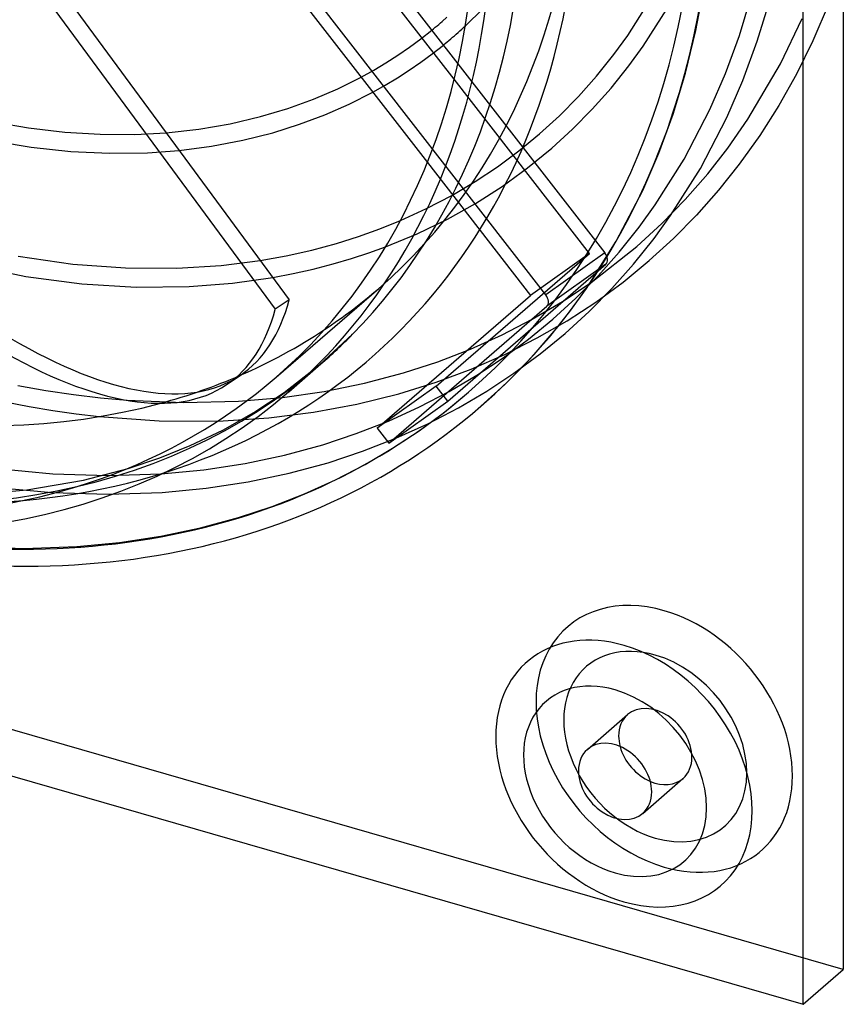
# Model space of a CAD drawing. Header units: millimetres. Extents: x -119 to 119, y -152 to 148.
# Tile 3 of 16: x 28 to 115, y -152 to -47. Entities that reach past the tile are written whole.
import ezdxf

# ---------------------------------------------------------------- set-up
doc = ezdxf.new("R2010")
doc.units = ezdxf.units.MM
doc.layers.add('HIDDEN', color=7, linetype='Continuous')
doc.layers.add('THICK', color=7, linetype='Continuous')

msp = doc.modelspace()

# ---------------------------------------------------------------- linework, layer by layer
at = {"layer": 'HIDDEN'}
for p, q in [((83.52, -76.61), (47.17, -29.77)), ((99.5, -48.49), (100.34, -43.98)), ((92.25, -49.02), (94.91, -44.81)), ((104.14, -49), (105.42, -44.75)), ((93.89, -50.16), (96.64, -45.81)), ((106.03, -49.63), (107.35, -45.28)), ((113.67, -45.53), (111.94, -49.59)), ((74.98, -48), (76.83, -46.19)), ((108.51, -52.02), (110.81, -47.22)), ((70.23, -49.37), (71.4, -48.45)), ((90.78, -51.05), (92.25, -49.02)), ((98.4, -53.04), (99.5, -48.49)), ((102.65, -53.05), (104.14, -49)), ((67.79, -51.11), (69.03, -50.26)), ((69.03, -50.26), (70.23, -49.37)), ((71.45, -50.95), (72.63, -50.03)), ((92.37, -52.26), (93.89, -50.16)), ((104.51, -53.79), (106.03, -49.63)), ((111.94, -49.59), (110.2, -53.12)), ((66.52, -51.92), (67.79, -51.11)), ((70.25, -51.84), (71.45, -50.95)), ((88.94, -53.33), (90.78, -51.05)), ((65.22, -52.7), (66.52, -51.92)), ((69.01, -52.7), (70.25, -51.84)), ((74.18, -52.03), (89.8, -72.15)), ((90.47, -54.63), (92.37, -52.26)), ((105.04, -57.92), (108.51, -52.02)), ((63.87, -53.45), (65.22, -52.7)), ((67.75, -53.52), (69.01, -52.7)), ((87.02, -55.5), (88.94, -53.33)), ((97.08, -57.39), (98.4, -53.04)), ((100.99, -56.9), (102.65, -53.05)), ((110.2, -53.12), (108.32, -56.48)), ((65.12, -55.05), (66.45, -54.3)), ((66.45, -54.3), (67.75, -53.52)), ((88.18, -72.23), (73.79, -53.68)), ((102.8, -57.75), (104.51, -53.79)), ((84.99, -57.55), (87.02, -55.5)), ((88.47, -56.87), (90.47, -54.63)), ((108.32, -56.48), (106.29, -59.67)), ((82.86, -59.49), (84.99, -57.55)), ((86.38, -59), (88.47, -56.87)), ((95.56, -61.54), (97.08, -57.39)), ((98.25, -62.17), (100.99, -56.9)), ((24.48, -58.16), (28.5, -58.85)), ((99.99, -63.17), (102.8, -57.75)), ((102.91, -60.99), (105.04, -57.92)), ((28.5, -58.85), (32.36, -59.3)), ((32.36, -59.3), (36.12, -59.53)), ((36.12, -59.53), (39.81, -59.54)), ((39.81, -59.54), (43.13, -59.36)), ((80.67, -61.3), (82.86, -59.49)), ((84.17, -61.01), (86.38, -59)), ((106.29, -59.67), (104.12, -62.71)), ((24.4, -60.18), (28.76, -60.91)), ((28.76, -60.91), (32.99, -61.36)), ((32.99, -61.36), (37.1, -61.55)), ((37.1, -61.55), (41.17, -61.49)), ((41.17, -61.49), (44.52, -61.25)), ((78.39, -62.99), (80.67, -61.3)), ((81.59, -63.11), (84.17, -61.01)), ((93.85, -65.5), (95.56, -61.54)), ((100.76, -63.74), (102.91, -60.99)), ((70.93, -62.54), (81.91, -76.69)), ((95.17, -67.05), (98.25, -62.17)), ((104.12, -62.71), (101.91, -65.49)), ((76.01, -64.57), (78.39, -62.99)), ((78.89, -65.07), (81.59, -63.11)), ((96.81, -68.19), (99.99, -63.17)), ((98.37, -66.47), (100.76, -63.74)), ((73.52, -66.04), (76.01, -64.57)), ((76.06, -66.88), (78.89, -65.07)), ((91.03, -70.92), (93.85, -65.5)), ((101.91, -65.49), (99.57, -68.13)), ((70.85, -67.44), (73.52, -66.04)), ((73.07, -68.56), (76.06, -66.88)), ((93.46, -69.41), (95.17, -67.05)), ((95.87, -69.04), (98.37, -66.47)), ((68.06, -68.72), (70.85, -67.44)), ((69.84, -70.12), (73.07, -68.56)), ((93.23, -71.46), (95.87, -69.04)), ((95.05, -70.62), (96.81, -68.19)), ((99.57, -68.13), (97.11, -70.62)), ((66.48, -71.51), (69.84, -70.12)), ((91.33, -72.06), (93.46, -69.41)), ((87.86, -75.95), (91.03, -70.92)), ((92.86, -73.36), (95.05, -70.62)), ((97.11, -70.62), (94.53, -72.97)), ((71.88, -86.35), (88.18, -72.23)), ((88.18, -72.23), (81.91, -76.69)), ((89.8, -72.15), (83.52, -76.61)), ((88.35, -75.29), (93.23, -71.46)), ((89.09, -74.58), (91.33, -72.06)), ((20.76, -73.09), (28.21, -74.66)), ((27.41, -72.49), (33.2, -73.34)), ((33.2, -73.34), (38.81, -73.76)), ((48.98, -73.5), (53.15, -72.97)), ((90.55, -75.95), (92.86, -73.36)), ((91.75, -75.26), (94.54, -72.97)), ((38.81, -73.76), (44.29, -73.79)), ((44.29, -73.79), (48.98, -73.5)), ((73.1, -87.93), (89.91, -73.37)), ((89.91, -73.37), (83.63, -77.84)), ((28.21, -74.66), (34.17, -75.45)), ((34.17, -75.45), (39.93, -75.8)), ((45.59, -75.74), (50.19, -75.38)), ((50.19, -75.38), (54.48, -74.78)), ((85.29, -77.34), (88.35, -75.29)), ((86.74, -76.96), (89.09, -74.58)), ((88.84, -77.39), (91.75, -75.26)), ((39.93, -75.8), (45.59, -75.74)), ((54.83, -85.39), (65.76, -75.93)), ((86.1, -78.38), (87.86, -75.95)), ((88.13, -78.4), (90.55, -75.95)), ((65.6, -90.81), (81.91, -76.69)), ((82.08, -79.22), (85.29, -77.34)), ((84.27, -79.21), (86.74, -76.96)), ((85.8, -79.37), (88.84, -77.39)), ((66.83, -92.39), (83.63, -77.84)), ((83.91, -81.11), (86.1, -78.38)), ((85.58, -80.73), (88.13, -78.4)), ((78.87, -80.88), (82.08, -79.22)), ((81.69, -81.34), (84.27, -79.21)), ((82.62, -81.21), (85.8, -79.37)), ((59.47, -84.07), (62.97, -80.82)), ((75.52, -82.39), (78.87, -80.88)), ((79, -83.32), (81.69, -81.34)), ((79.17, -82.96), (82.62, -81.21)), ((81.6, -83.7), (83.91, -81.11)), ((82.92, -82.91), (85.58, -80.73)), ((115.18, -148.43), (-115.18, -81.93)), ((72.03, -83.74), (75.52, -82.39)), ((68.4, -84.92), (72.03, -83.74)), ((75.58, -84.53), (79.17, -82.96)), ((76.19, -85.18), (79, -83.32)), ((79.17, -86.16), (81.6, -83.7)), ((80.14, -84.96), (82.92, -82.91)), ((55.71, -87.01), (59.47, -84.07)), ((71.85, -85.92), (75.58, -84.53)), ((64.25, -86.02), (68.4, -84.92)), ((67.89, -87.15), (71.85, -85.92)), ((73.26, -86.91), (76.19, -85.18)), ((77.25, -86.88), (80.14, -84.96)), ((55.5, -87.54), (59.96, -86.9)), ((59.96, -86.9), (64.25, -86.02)), ((71.88, -86.35), (65.6, -90.81)), ((70.09, -88.55), (73.26, -86.91)), ((73.1, -87.93), (71.88, -86.35)), ((72.74, -89.09), (75.32, -86.97)), ((74.23, -88.66), (77.25, -86.88)), ((76.63, -88.48), (79.17, -86.16)), ((39, -87.84), (44.98, -88.09)), ((44.98, -88.09), (50.83, -87.95)), ((50.83, -87.95), (55.5, -87.54)), ((52.46, -89.15), (55.71, -87.01)), ((63.43, -88.26), (67.89, -87.15)), ((66.83, -92.39), (73.1, -87.93)), ((58.83, -89.11), (63.43, -88.26)), ((66.79, -90.05), (70.09, -88.55)), ((70.97, -90.35), (74.23, -88.66)), ((36.02, -89.58), (42.41, -90.03)), ((42.41, -90.03), (48.68, -90.05)), ((48.68, -90.05), (54.05, -89.71)), ((49.16, -91.01), (52.46, -89.15)), ((54.05, -89.71), (58.83, -89.11)), ((63.36, -91.39), (66.79, -90.05)), ((70.04, -91.08), (72.74, -89.09)), ((45.69, -92.67), (49.16, -91.01)), ((65.6, -90.81), (66.83, -92.39)), ((67.23, -92.94), (70.04, -91.08)), ((67.57, -91.89), (70.97, -90.35)), ((59.8, -92.57), (63.36, -91.39)), ((64.04, -93.27), (67.57, -91.89)), ((42.47, -93.97), (45.69, -92.67)), ((55.74, -93.67), (59.8, -92.57)), ((60.38, -94.49), (64.04, -93.27)), ((64.3, -94.66), (67.23, -92.94)), ((39.1, -95.1), (42.47, -93.97)), ((51.53, -94.56), (55.74, -93.67)), ((25.03, -95.09), (31.09, -95.67)), ((34.34, -96.35), (39.1, -95.1)), ((42.6, -95.66), (47.14, -95.23)), ((47.14, -95.23), (51.53, -94.56)), ((56.21, -95.61), (60.38, -94.49)), ((61.14, -96.31), (64.3, -94.66)), ((28.31, -97.39), (34.34, -96.35)), ((31.09, -95.67), (36.95, -95.85)), ((36.95, -95.85), (42.6, -95.66)), ((51.88, -96.53), (56.21, -95.61)), ((57.84, -97.8), (61.14, -96.31)), ((21.88, -97.91), (28.31, -97.39)), ((24.78, -97.07), (30.97, -97.66)), ((42.73, -97.65), (47.39, -97.21)), ((47.39, -97.21), (51.88, -96.53)), ((30.97, -97.66), (36.96, -97.85)), ((36.96, -97.85), (42.73, -97.65)), ((54.41, -99.14), (57.84, -97.8)), ((50.84, -100.33), (54.41, -99.14)), ((46.79, -101.42), (50.84, -100.33)), ((42.57, -102.31), (46.79, -101.42)), ((38.19, -102.98), (42.57, -102.31)), ((22.14, -103.42), (28, -103.61)), ((28, -103.61), (33.64, -103.41)), ((33.64, -103.41), (38.19, -102.98)), ((87.96, -125), (92.23, -121.3)), ((93.85, -131.81), (98.12, -128.1))]:
    msp.add_line(p, q, dxfattribs=at)
for centre, major_axis, ratio, start_param, end_param in [((-4.28, -3.7), (-69.07, 79.75), 0.75, 0.713724, 2.828798), ((0, 0), (-65.76, 75.93), 0.75, -3.141592, -2.427868), ((0, 0), (75.32, -86.97), 0.75, 0.000009, 0.713724), ((0, 0), (-76.63, 88.48), 0.75, -3.141584, -2.427868), ((89.3, -72.58), (0.58, -0.815), 0.65974, 0.063072, 1.633869), ((0, 0), (-65.76, 75.93), 0.75, 3.045527, 3.141593), ((83.02, -77.05), (-0.58, 0.815), 0.65974, -3.07852, -1.507724), ((-4.01, -3.61), (-55.03, 81.58), 0.327415, 2.545846, 3.141591), ((-7.5, -6.5), (-67.1, 77.48), 0.75, 2.284521, 3.141593), ((0, 0), (-65.76, 75.93), 0.75, 2.795698, 2.911232), ((0, 0), (75.32, -86.97), 0.75, -0.857072, 0.000009), ((0, 0), (-76.63, 88.48), 0.75, 2.284521, 3.141602), ((96.13, -123.88), (-10.31, 11.91), 0.75, -0.857072, 2.284521), ((96.13, -123.88), (-10.31, 11.91), 0.75, 2.284521, 5.426113), ((95.18, -124.7), (-7.36, 8.5), 0.75, -0.857072, 2.284521), ((95.18, -124.7), (-7.36, 8.5), 0.75, 2.284521, 5.426113), ((95.18, -124.7), (-2.95, 3.4), 0.75, -2.427868, -0.000041), ((95.18, -124.7), (-2.95, 3.4), 0.75, -0.000041, 0.713724), ((95.18, -124.7), (-2.95, 3.4), 0.75, 0.713724, 0.99328), ((95.18, -124.7), (-2.95, 3.4), 0.75, 3.141552, 3.855317), ((95.18, -124.7), (-2.95, 3.4), 0.75, 2.148313, 3.141552)]:
    msp.add_ellipse(centre, major_axis=major_axis, ratio=ratio, start_param=start_param, end_param=end_param, dxfattribs=at)
at = {"layer": 'THICK'}
for p, q in [((115.18, 81.93), (115.18, -148.43)), ((110.91, -152.13), (110.91, 78.23)), ((53.45, -25.3), (74.18, -52.03)), ((73.79, -53.68), (52.7, -26.5)), ((46.42, -30.96), (70.93, -62.54)), ((29.19, -40.43), (56.23, -77.15)), ((27.7, -41.43), (54.74, -78.16)), ((72.5, -47.53), (73.01, -47.08)), ((71.59, -48.3), (71.77, -48.14)), ((71.77, -48.14), (71.96, -47.99)), ((71.96, -47.99), (72.14, -47.84)), ((72.14, -47.84), (72.32, -47.68)), ((72.32, -47.68), (72.5, -47.53)), ((74.59, -48.35), (74.78, -48.17)), ((74.78, -48.17), (74.98, -48)), ((71.4, -48.45), (71.59, -48.3)), ((73.42, -49.37), (73.61, -49.21)), ((73.61, -49.21), (73.81, -49.04)), ((73.81, -49.04), (74.01, -48.87)), ((74.01, -48.87), (74.2, -48.7)), ((74.2, -48.7), (74.4, -48.52)), ((74.4, -48.52), (74.59, -48.35)), ((72.63, -50.03), (72.83, -49.87)), ((72.83, -49.87), (73.03, -49.7)), ((73.03, -49.7), (73.22, -49.54)), ((73.22, -49.54), (73.42, -49.37)), ((61.39, -54.69), (63.87, -53.45)), ((58.8, -55.8), (61.39, -54.69)), ((62.62, -56.32), (65.12, -55.05)), ((56.1, -56.77), (58.8, -55.8)), ((60.03, -57.45), (62.62, -56.32)), ((53.18, -57.65), (56.1, -56.77)), ((57.34, -58.47), (60.03, -57.45)), ((46.61, -58.98), (49.95, -58.41)), ((49.95, -58.41), (53.18, -57.65)), ((54.5, -59.36), (57.34, -58.47)), ((43.13, -59.36), (46.61, -58.98)), ((51.28, -60.17), (54.5, -59.36)), ((47.96, -60.8), (51.28, -60.17)), ((44.52, -61.25), (47.96, -60.8)), ((65.86, -69.61), (68.06, -68.72)), ((63.61, -70.42), (65.86, -69.61)), ((58.62, -71.87), (61.27, -71.15)), ((61.27, -71.15), (63.61, -70.42)), ((55.92, -72.47), (58.62, -71.87)), ((62.86, -72.76), (64.69, -72.16)), ((64.69, -72.16), (66.48, -71.51)), ((53.15, -72.97), (55.92, -72.47)), ((58.79, -73.88), (60.91, -73.33)), ((60.91, -73.33), (62.86, -72.76)), ((54.48, -74.78), (56.65, -74.36)), ((56.65, -74.36), (58.79, -73.88)), ((56.23, -77.15), (54.74, -78.16)), ((56.18, -86.94), (59.6, -83.98)), ((-119.46, -85.63), (110.91, -152.13)), ((49.53, -86.19), (51.02, -85.19)), ((27.36, -86.26), (30.33, -86.8)), ((30.33, -86.8), (33.27, -87.24)), ((25.82, -87.98), (28.56, -88.52)), ((33.27, -87.24), (36.15, -87.58)), ((36.15, -87.58), (39, -87.84)), ((28.56, -88.52), (31.08, -88.94)), ((31.08, -88.94), (33.57, -89.3)), ((33.57, -89.3), (36.02, -89.58)), ((110.91, -152.13), (115.18, -148.43))]:
    msp.add_line(p, q, dxfattribs=at)
for centre, major_axis, ratio, start_param, end_param in [((-10.93, -9.46), (-67.1, 77.48), 0.75, -3.141592, -0.857072), ((-4.28, -3.7), (-69.07, 79.75), 0.75, 2.828798, 3.855317), ((-7.5, -6.5), (-67.1, 77.48), 0.75, -3.081435, -2.427868), ((-10.93, -9.46), (65.76, -75.93), 0.75, 0, 0.713724), ((0, 0), (-65.76, 75.93), 0.75, 1.960949, 2.795698), ((-4.01, -3.61), (-55.03, 81.58), 0.327415, 3.141591, 3.418511), ((-5.49, -4.62), (55.03, -81.58), 0.327415, -0.000002, 0.276918), ((0, 0), (-65.76, 75.93), 0.75, 2.911232, 3.045527), ((-7.5, -6.5), (-67.1, 77.48), 0.75, -3.141592, -3.081435), ((-5.49, -4.62), (55.03, -81.58), 0.327415, -0.595746, -0.000002), ((-10.93, -9.46), (65.76, -75.93), 0.75, -1.124114, 0), ((-10.93, -9.46), (-67.1, 77.48), 0.75, 2.284521, 3.141593), ((91.85, -127.58), (10.31, -11.91), 0.75, 2.284521, 5.426113), ((91.85, -127.58), (10.31, -11.91), 0.75, -0.857072, 2.284521), ((90.9, -128.4), (-7.36, 8.5), 0.75, -0.857072, 2.284521), ((90.9, -128.4), (-7.36, 8.5), 0.75, 2.284521, 5.426113), ((90.9, -128.4), (2.95, -3.4), 0.75, 0.713724, 3.141552), ((95.18, -124.7), (-2.95, 3.4), 0.75, 0.99328, 2.148313), ((90.9, -128.4), (2.95, -3.4), 0.75, 3.141552, 3.855317), ((90.9, -128.4), (2.95, -3.4), 0.75, -2.427868, -0.000041), ((90.9, -128.4), (2.95, -3.4), 0.75, -0.000041, 0.713724)]:
    msp.add_ellipse(centre, major_axis=major_axis, ratio=ratio, start_param=start_param, end_param=end_param, dxfattribs=at)

doc.saveas('drawing.dxf')
